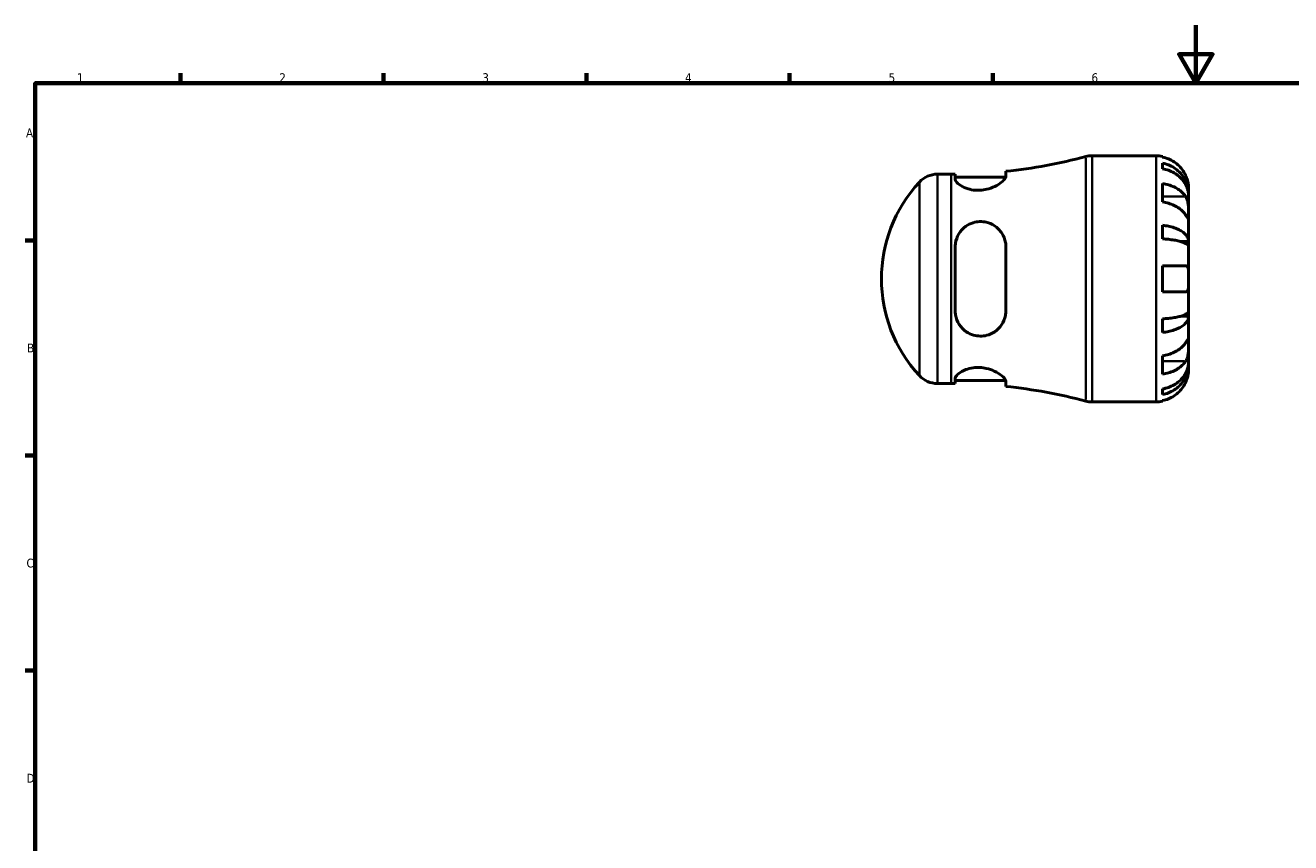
# Model space of a CAD drawing. Header units: millimetres. Extents: x 0 to 907, y 0 to 594.
# Tile 2 of 4: x 17 to 453, y 312 to 594. Entities that reach past the tile are written whole.
import ezdxf

# ---------------------------------------------------------------- set-up
doc = ezdxf.new("R2010")
doc.units = ezdxf.units.MM
for name, color, linetype, lineweight in [('Border (ANSI)', 7, 'Continuous', 70), ('Visible (ANSI)', 7, 'Continuous', 50), ('Visible Narrow (ANSI)', 7, 'Continuous', 35)]:
    doc.layers.add(name, color=color, linetype=linetype, lineweight=lineweight)
doc.styles.add('Note Text (ANSI)', font='tahoma.ttf')

# ---------------------------------------------------------------- blocks, each defined once
blk = doc.blocks.new('Borders Default Border')
at = {"layer": 'Border (ANSI)'}
for p, q in [((70.08, 574), (70.08, 577.45)), ((140.17, 574), (140.17, 577.45)), ((210.25, 574), (210.25, 577.45)), ((280.33, 574), (280.33, 577.45)), ((350.42, 574), (350.42, 577.45)), ((20, 519.75), (16.55, 519.75)), ((20, 445.5), (16.55, 445.5)), ((20, 371.25), (16.55, 371.25))]:
    blk.add_line(p, q, dxfattribs=at)
at = {"layer": 'Border (ANSI)', "flags": 128}
for points in [[(420.5, 594), (420.5, 574), (414.73, 584), (426.27, 584), (420.5, 574)], [(20, 20), (20, 574), (821, 574), (821, 20), (20, 20)]]:
    blk.add_lwpolyline(points, dxfattribs=at)
at = {"layer": 'Border (ANSI)', "char_height": 3.05, "attachment_point": 7, "style": 'Note Text (ANSI)'}
for s, insert in [('1', (34.35, 574.4)), ('2', (104.2, 574.4)), ('3', (174.26, 574.34)), ('4', (244.23, 574.4)), ('5', (314.48, 574.34)), ('6', (384.49, 574.34)), ('A', (16.78, 555.35)), ('B', (17.15, 481.1)), ('C', (16.95, 406.8)), ('D', (16.96, 332.6))]:
    blk.add_mtext(s, dxfattribs=dict(at, insert=insert))

msp = doc.modelspace()

# ---------------------------------------------------------------- linework, layer by layer
at = {"layer": 'Visible (ANSI)'}
for p, q in [((384.717, 548.982), (406.781, 548.982)), ((409.031, 548.755), (409.031, 548.515)), ((409.031, 546.439), (409.031, 544.494)), ((331.343, 542.607), (336.031, 542.607)), ((337.468, 542.613), (337.468, 540.898)), ((337.468, 541.607), (354.912, 541.607)), ((354.968, 541.936), (354.968, 543.603)), ((409.031, 539.386), (409.031, 533.022)), ((418.031, 535.721), (418.031, 537.732)), ((418.031, 535.721), (417.997, 535.721)), ((418.031, 534.956), (418.031, 535.721)), ((418.031, 528.579), (418.031, 534.956)), ((418.031, 519.359), (418.031, 528.579)), ((409.031, 524.977), (409.031, 520.283)), ((337.468, 517.482), (337.468, 495.482)), ((354.968, 495.482), (354.968, 517.482)), ((418.031, 519.359), (415.302, 519.359)), ((418.031, 517.511), (418.031, 519.359)), ((418.031, 506.482), (418.031, 517.511)), ((409.031, 510.982), (409.031, 501.982)), ((409.031, 510.982), (416.964, 510.982)), ((418.031, 495.453), (418.031, 506.482)), ((416.964, 501.982), (409.031, 501.982)), ((418.031, 493.606), (415.302, 493.606)), ((418.031, 493.606), (418.031, 495.453)), ((418.031, 484.385), (418.031, 493.606)), ((409.031, 492.682), (409.031, 487.987)), ((418.031, 478.009), (418.031, 484.385)), ((409.031, 479.943), (409.031, 473.579)), ((418.031, 477.243), (417.997, 477.243)), ((418.031, 477.243), (418.031, 478.009)), ((418.031, 475.232), (418.031, 477.243)), ((337.468, 472.067), (337.468, 470.352)), ((331.343, 470.357), (336.031, 470.357)), ((337.468, 471.357), (354.912, 471.357)), ((354.968, 469.362), (354.968, 471.029)), ((409.031, 468.47), (409.031, 466.526)), ((384.717, 463.982), (406.781, 463.982)), ((409.031, 464.45), (409.031, 464.21))]:
    msp.add_line(p, q, dxfattribs=at)
for centre, radius, start, end in [((336.031, 723.203), 180.596, 276.01895, 284.91986), ((384.717, 540.482), 8.5, 90, 104.91986), ((406.781, 537.732), 11.25, 78.46304, 90), ((331.343, 534.107), 8.5, 90, 137.25155), ((336.031, 723.203), 180.596, 270, 270.45584), ((361.229, 506.482), 49.198, 137.25155, 222.74845), ((331.343, 478.857), 8.5, 222.74845, 270), ((336.031, 289.762), 180.596, 89.54416, 90), ((336.031, 289.762), 180.596, 75.08014, 83.98105), ((384.717, 472.482), 8.5, 255.08014, 270), ((406.781, 475.232), 11.25, 270, 281.53696)]:
    msp.add_arc(centre, radius, start, end, dxfattribs=at)
for points, knots in [([(416.964, 542.232), (416.731, 542.733), (416.448, 543.241), (415.706, 544.357), (415.217, 544.946), (414.234, 545.932), (413.65, 546.421), (412.392, 547.265), (411.718, 547.62), (410.454, 548.145), (409.751, 548.367), (409.031, 548.515)], [5.50227189, 5.50227189, 5.50227189, 5.50227189, 5.66172607, 5.66172607, 5.87111315, 5.87111315, 6.07951382, 6.07951382, 6.28791448, 6.28791448, 6.49007585, 6.49007585, 6.49007585, 6.49007585]), ([(409.031, 546.439), (409.753, 546.296), (410.457, 546.081), (411.722, 545.573), (412.396, 545.23), (413.655, 544.414), (414.239, 543.941), (415.221, 542.988), (415.71, 542.42), (416.552, 541.197), (416.906, 540.541), (417.439, 539.293), (417.666, 538.585), (417.963, 537.137), (418.031, 536.398), (418.031, 535.721)], [0.2134337, 0.2134337, 0.2134337, 0.2134337, 0.41601, 0.41601, 0.6243485, 0.6243485, 0.832687, 0.832687, 1.0415719, 1.0415719, 1.2504568, 1.2504568, 1.4601279, 1.4601279, 1.6697991, 1.6697991, 1.6697991, 1.6697991]), ([(354.968, 541.936), (354.968, 541.766), (354.917, 541.578), (354.593, 540.921), (354.129, 540.395), (352.85, 539.355), (352.055, 538.841), (350.296, 537.991), (349.364, 537.642), (347.605, 537.221), (346.826, 537.104), (345.275, 537.023), (344.527, 537.053), (342.899, 537.266), (342.059, 537.48), (340.322, 538.109), (339.497, 538.559), (338.219, 539.494), (337.778, 539.98), (337.507, 540.585), (337.468, 540.746), (337.468, 540.898)], [-3.1118075, -3.1118075, -3.1118075, -3.1118075, -2.9389058, -2.9389058, -2.5509472, -2.5509472, -2.1848779, -2.1848779, -1.8629448, -1.8629448, -1.6240034, -1.6240034, -1.3952847, -1.3952847, -1.1098375, -1.1098375, -0.735491, -0.735491, -0.3488465, -0.3488465, -0.1988962, -0.1988962, -0.1988962, -0.1988962]), ([(418.031, 534.956), (418.031, 535.558), (417.963, 536.216), (417.666, 537.504), (417.439, 538.135), (416.906, 539.246), (416.552, 539.829), (415.71, 540.918), (415.221, 541.423), (414.239, 542.271), (413.655, 542.692), (412.396, 543.418), (411.722, 543.723), (410.457, 544.176), (409.753, 544.367), (409.031, 544.494)], [5.0161165, 5.0161165, 5.0161165, 5.0161165, 5.2257877, 5.2257877, 5.4354588, 5.4354588, 5.6443437, 5.6443437, 5.8532286, 5.8532286, 6.0615671, 6.0615671, 6.2699056, 6.2699056, 6.472482, 6.472482, 6.472482, 6.472482]), ([(418.031, 537.732), (418.031, 537.732), (418.032, 537.786), (418.028, 538.008), (418.022, 538.188), (417.98, 538.731), (417.934, 539.13), (417.78, 539.898), (417.701, 540.223), (417.523, 540.822), (417.434, 541.087), (417.228, 541.634), (417.111, 541.914), (416.978, 542.204), (416.971, 542.218), (416.964, 542.232)], [-3.12621297, -3.12621297, -3.12621297, -3.12621297, -3.00592131, -3.00592131, -2.87295675, -2.87295675, -2.69789372, -2.69789372, -2.58338701, -2.58338701, -2.49547573, -2.49547573, -2.40310236, -2.40310236, -2.39831682, -2.39831682, -2.39831682, -2.39831682]), ([(409.031, 539.386), (409.751, 539.281), (410.454, 539.124), (411.718, 538.753), (412.392, 538.502), (413.65, 537.906), (414.234, 537.56), (415.217, 536.862), (415.706, 536.446), (416.448, 535.657), (416.731, 535.297), (416.964, 534.943)], [0.21343841, 0.21343841, 0.21343841, 0.21343841, 0.41559978, 0.41559978, 0.62400044, 0.62400044, 0.8324011, 0.8324011, 1.04178819, 1.04178819, 1.20124236, 1.20124236, 1.20124236, 1.20124236]), ([(416.964, 528.579), (416.731, 528.933), (416.448, 529.293), (415.706, 530.082), (415.217, 530.498), (414.234, 531.196), (413.65, 531.542), (412.392, 532.138), (411.718, 532.389), (410.454, 532.76), (409.751, 532.917), (409.031, 533.022)], [5.50227189, 5.50227189, 5.50227189, 5.50227189, 5.66172607, 5.66172607, 5.87111315, 5.87111315, 6.07951382, 6.07951382, 6.28791448, 6.28791448, 6.49007585, 6.49007585, 6.49007585, 6.49007585]), ([(416.964, 534.943), (417.023, 534.854), (417.08, 534.76), (417.256, 534.443), (417.366, 534.203), (417.565, 533.669), (417.652, 533.376), (417.826, 532.628), (417.895, 532.169), (417.996, 531.136), (418.016, 530.576), (418.033, 529.5), (418.031, 529), (418.031, 528.579)], [-0.72474413, -0.72474413, -0.72474413, -0.72474413, -0.68292689, -0.68292689, -0.58946764, -0.58946764, -0.49014387, -0.49014387, -0.34933517, -0.34933517, -0.17856496, -0.17856496, 0, 0, 0, 0]), ([(418.031, 528.579), (418.031, 528.338), (418.032, 528.125), (418.029, 527.752), (418.027, 527.597), (418.005, 527.332), (417.981, 527.257), (417.881, 527.266), (417.809, 527.342), (417.63, 527.58), (417.542, 527.708), (417.339, 528.011), (417.226, 528.183), (417.057, 528.439), (417.011, 528.508), (416.964, 528.579)], [0, 0, 0, 0, 0.10230486, 0.10230486, 0.2116531, 0.2116531, 0.35868741, 0.35868741, 0.49861539, 0.49861539, 0.59613895, 0.59613895, 0.69034298, 0.69034298, 0.72355027, 0.72355027, 0.72355027, 0.72355027]), ([(337.468, 517.482), (337.468, 517.921), (337.501, 518.357), (337.738, 519.927), (338.132, 521.012), (339.329, 523.007), (340.152, 523.906), (341.902, 525.15), (342.749, 525.572), (344.39, 526.073), (345.141, 526.199), (346.688, 526.255), (347.461, 526.177), (349.202, 525.771), (350.123, 525.373), (351.998, 524.17), (352.886, 523.281), (354.184, 521.282), (354.624, 520.187), (354.922, 518.515), (354.968, 518.001), (354.968, 517.482)], [-3.0826184, -3.0826184, -3.0826184, -3.0826184, -2.9440353, -2.9440353, -2.5774876, -2.5774876, -2.1926617, -2.1926617, -1.9015744, -1.9015744, -1.6716373, -1.6716373, -1.4352538, -1.4352538, -1.1208186, -1.1208186, -0.7154614, -0.7154614, -0.3359745, -0.3359745, -0.1721285, -0.1721285, -0.1721285, -0.1721285]), ([(409.031, 524.977), (409.753, 524.902), (410.457, 524.79), (411.722, 524.523), (412.396, 524.344), (413.655, 523.916), (414.239, 523.668), (415.221, 523.168), (415.71, 522.87), (416.552, 522.229), (416.906, 521.886), (417.439, 521.231), (417.666, 520.86), (417.963, 520.101), (418.031, 519.714), (418.031, 519.359)], [0.2134337, 0.2134337, 0.2134337, 0.2134337, 0.41601, 0.41601, 0.6243485, 0.6243485, 0.832687, 0.832687, 1.0415719, 1.0415719, 1.2504568, 1.2504568, 1.4601279, 1.4601279, 1.6697991, 1.6697991, 1.6697991, 1.6697991]), ([(418.031, 517.511), (418.031, 517.686), (417.963, 517.877), (417.666, 518.252), (417.439, 518.435), (416.906, 518.758), (416.552, 518.927), (415.71, 519.244), (415.221, 519.39), (414.239, 519.637), (413.655, 519.759), (412.396, 519.97), (411.722, 520.059), (410.457, 520.19), (409.753, 520.246), (409.031, 520.283)], [5.0161165, 5.0161165, 5.0161165, 5.0161165, 5.2257877, 5.2257877, 5.4354588, 5.4354588, 5.6443437, 5.6443437, 5.8532286, 5.8532286, 6.0615671, 6.0615671, 6.2699056, 6.2699056, 6.472482, 6.472482, 6.472482, 6.472482]), ([(416.964, 510.982), (417.062, 510.982), (417.153, 510.968), (417.322, 510.908), (417.4, 510.863), (417.558, 510.726), (417.635, 510.625), (417.817, 510.274), (417.894, 509.974), (417.996, 509.204), (418.016, 508.733), (418.033, 507.667), (418.031, 507.078), (418.031, 506.482)], [-0.72877811, -0.72877811, -0.72877811, -0.72877811, -0.65864576, -0.65864576, -0.58948737, -0.58948737, -0.50282865, -0.50282865, -0.34782332, -0.34782332, -0.17870564, -0.17870564, 0, 0, 0, 0]), ([(418.031, 506.482), (418.031, 506.064), (418.032, 505.647), (418.027, 504.758), (418.02, 504.298), (417.968, 503.508), (417.927, 503.177), (417.797, 502.66), (417.716, 502.466), (417.545, 502.226), (417.47, 502.153), (417.31, 502.051), (417.227, 502.018), (417.083, 501.988), (417.025, 501.982), (416.964, 501.982)], [0, 0, 0, 0, 0.1255823, 0.1255823, 0.27758688, 0.27758688, 0.41565829, 0.41565829, 0.53558864, 0.53558864, 0.6106285, 0.6106285, 0.67830711, 0.67830711, 0.7205994, 0.7205994, 0.7205994, 0.7205994]), ([(354.968, 495.482), (354.968, 494.936), (354.917, 494.394), (354.593, 492.675), (354.129, 491.563), (352.85, 489.668), (352.055, 488.866), (350.296, 487.677), (349.364, 487.251), (347.605, 486.808), (346.826, 486.718), (345.275, 486.75), (344.527, 486.864), (342.899, 487.332), (342.059, 487.73), (340.322, 488.909), (339.497, 489.761), (338.219, 491.74), (337.778, 492.875), (337.507, 494.537), (337.468, 495.008), (337.468, 495.482)], [-3.1118075, -3.1118075, -3.1118075, -3.1118075, -2.9389058, -2.9389058, -2.5509472, -2.5509472, -2.1848779, -2.1848779, -1.8629448, -1.8629448, -1.6240034, -1.6240034, -1.3952847, -1.3952847, -1.1098375, -1.1098375, -0.735491, -0.735491, -0.3488465, -0.3488465, -0.1988962, -0.1988962, -0.1988962, -0.1988962]), ([(409.031, 492.682), (409.753, 492.719), (410.457, 492.774), (411.722, 492.906), (412.396, 492.994), (413.655, 493.205), (414.239, 493.328), (415.221, 493.574), (415.71, 493.721), (416.552, 494.038), (416.906, 494.207), (417.439, 494.53), (417.666, 494.713), (417.963, 495.087), (418.031, 495.278), (418.031, 495.453)], [0.2134337, 0.2134337, 0.2134337, 0.2134337, 0.41601, 0.41601, 0.6243485, 0.6243485, 0.832687, 0.832687, 1.0415719, 1.0415719, 1.2504568, 1.2504568, 1.4601279, 1.4601279, 1.6697991, 1.6697991, 1.6697991, 1.6697991]), ([(418.031, 493.606), (418.031, 493.251), (417.963, 492.864), (417.666, 492.105), (417.439, 491.733), (416.906, 491.079), (416.552, 490.735), (415.71, 490.094), (415.221, 489.796), (414.239, 489.297), (413.655, 489.049), (412.396, 488.621), (411.722, 488.441), (410.457, 488.175), (409.753, 488.062), (409.031, 487.987)], [5.0161165, 5.0161165, 5.0161165, 5.0161165, 5.2257877, 5.2257877, 5.4354588, 5.4354588, 5.6443437, 5.6443437, 5.8532286, 5.8532286, 6.0615671, 6.0615671, 6.2699056, 6.2699056, 6.472482, 6.472482, 6.472482, 6.472482]), ([(416.964, 484.385), (417.023, 484.474), (417.08, 484.561), (417.256, 484.828), (417.366, 484.995), (417.565, 485.291), (417.652, 485.416), (417.826, 485.643), (417.895, 485.709), (417.996, 485.695), (418.016, 485.581), (418.033, 485.139), (418.031, 484.806), (418.031, 484.385)], [-0.72474413, -0.72474413, -0.72474413, -0.72474413, -0.68292689, -0.68292689, -0.58946764, -0.58946764, -0.49014387, -0.49014387, -0.34933517, -0.34933517, -0.17856496, -0.17856496, 0, 0, 0, 0]), ([(409.031, 479.943), (409.751, 480.047), (410.454, 480.204), (411.718, 480.576), (412.392, 480.826), (413.65, 481.423), (414.234, 481.769), (415.217, 482.467), (415.706, 482.883), (416.448, 483.672), (416.731, 484.031), (416.964, 484.385)], [0.21343841, 0.21343841, 0.21343841, 0.21343841, 0.41559978, 0.41559978, 0.62400044, 0.62400044, 0.8324011, 0.8324011, 1.04178819, 1.04178819, 1.20124236, 1.20124236, 1.20124236, 1.20124236]), ([(418.031, 484.385), (418.031, 484.144), (418.032, 483.876), (418.029, 483.278), (418.027, 482.947), (418.005, 482.135), (417.981, 481.649), (417.881, 480.698), (417.809, 480.243), (417.63, 479.509), (417.542, 479.224), (417.339, 478.698), (417.226, 478.46), (417.057, 478.166), (417.011, 478.092), (416.964, 478.021)], [0, 0, 0, 0, 0.10230486, 0.10230486, 0.2116531, 0.2116531, 0.35868741, 0.35868741, 0.49861539, 0.49861539, 0.59613895, 0.59613895, 0.69034298, 0.69034298, 0.72355027, 0.72355027, 0.72355027, 0.72355027]), ([(416.964, 478.021), (416.731, 477.667), (416.448, 477.308), (415.706, 476.519), (415.217, 476.103), (414.234, 475.405), (413.65, 475.059), (412.392, 474.462), (411.718, 474.212), (410.454, 473.84), (409.751, 473.683), (409.031, 473.579)], [5.50227189, 5.50227189, 5.50227189, 5.50227189, 5.66172607, 5.66172607, 5.87111315, 5.87111315, 6.07951382, 6.07951382, 6.28791448, 6.28791448, 6.49007585, 6.49007585, 6.49007585, 6.49007585]), ([(409.031, 468.47), (409.753, 468.598), (410.457, 468.789), (411.722, 469.241), (412.396, 469.546), (413.655, 470.272), (414.239, 470.693), (415.221, 471.541), (415.71, 472.047), (416.552, 473.136), (416.906, 473.719), (417.439, 474.83), (417.666, 475.46), (417.963, 476.749), (418.031, 477.406), (418.031, 478.009)], [0.2134337, 0.2134337, 0.2134337, 0.2134337, 0.41601, 0.41601, 0.6243485, 0.6243485, 0.832687, 0.832687, 1.0415719, 1.0415719, 1.2504568, 1.2504568, 1.4601279, 1.4601279, 1.6697991, 1.6697991, 1.6697991, 1.6697991]), ([(418.031, 477.243), (418.031, 476.567), (417.963, 475.828), (417.666, 474.38), (417.439, 473.672), (416.906, 472.423), (416.552, 471.768), (415.71, 470.545), (415.221, 469.977), (414.239, 469.024), (413.655, 468.551), (412.396, 467.735), (411.722, 467.392), (410.457, 466.884), (409.753, 466.669), (409.031, 466.526)], [5.0161165, 5.0161165, 5.0161165, 5.0161165, 5.2257877, 5.2257877, 5.4354588, 5.4354588, 5.6443437, 5.6443437, 5.8532286, 5.8532286, 6.0615671, 6.0615671, 6.2699056, 6.2699056, 6.472482, 6.472482, 6.472482, 6.472482]), ([(337.468, 472.067), (337.468, 472.207), (337.501, 472.355), (337.738, 472.922), (338.132, 473.378), (339.329, 474.306), (340.152, 474.776), (341.902, 475.439), (342.749, 475.667), (344.39, 475.901), (345.141, 475.94), (346.688, 475.876), (347.461, 475.768), (349.202, 475.372), (350.123, 475.042), (351.998, 474.168), (352.886, 473.594), (354.184, 472.512), (354.624, 472.001), (354.922, 471.367), (354.968, 471.19), (354.968, 471.029)], [-3.0826184, -3.0826184, -3.0826184, -3.0826184, -2.9440353, -2.9440353, -2.5774876, -2.5774876, -2.1926617, -2.1926617, -1.9015744, -1.9015744, -1.6716373, -1.6716373, -1.4352538, -1.4352538, -1.1208186, -1.1208186, -0.7154614, -0.7154614, -0.3359745, -0.3359745, -0.1721285, -0.1721285, -0.1721285, -0.1721285]), ([(416.964, 470.732), (417.037, 470.887), (417.106, 471.044), (417.281, 471.464), (417.38, 471.727), (417.567, 472.279), (417.65, 472.564), (417.824, 473.25), (417.895, 473.63), (417.996, 474.354), (418.016, 474.668), (418.033, 475.115), (418.031, 475.232), (418.031, 475.232)], [-0.71968867, -0.71968867, -0.71968867, -0.71968867, -0.66913349, -0.66913349, -0.58448293, -0.58448293, -0.49008499, -0.49008499, -0.34765985, -0.34765985, -0.17827673, -0.17827673, 0, 0, 0, 0]), ([(409.031, 464.45), (409.751, 464.598), (410.454, 464.82), (411.718, 465.345), (412.392, 465.699), (413.65, 466.543), (414.234, 467.032), (415.217, 468.019), (415.706, 468.608), (416.448, 469.724), (416.731, 470.232), (416.964, 470.732)], [0.21343841, 0.21343841, 0.21343841, 0.21343841, 0.41559978, 0.41559978, 0.62400044, 0.62400044, 0.8324011, 0.8324011, 1.04178819, 1.04178819, 1.20124236, 1.20124236, 1.20124236, 1.20124236])]:
    msp.add_open_spline(points, degree=3, knots=knots, dxfattribs=at)
at = {"layer": 'Visible Narrow (ANSI)'}
for p, q in [((382.529, 464.789), (382.529, 548.176)), ((384.717, 548.459), (384.717, 464.506)), ((406.781, 464.506), (406.781, 548.459)), ((331.343, 542.163), (331.343, 470.802)), ((336.031, 470.802), (336.031, 542.163)), ((325.101, 473.499), (325.101, 539.466)), ((416.568, 534.943), (409.428, 534.943)), ((416.568, 478.021), (409.428, 478.021))]:
    msp.add_line(p, q, dxfattribs=at)

# ---------------------------------------------------------------- block references
msp.add_blockref('Borders Default Border', (0, 0))

doc.saveas('drawing.dxf')
